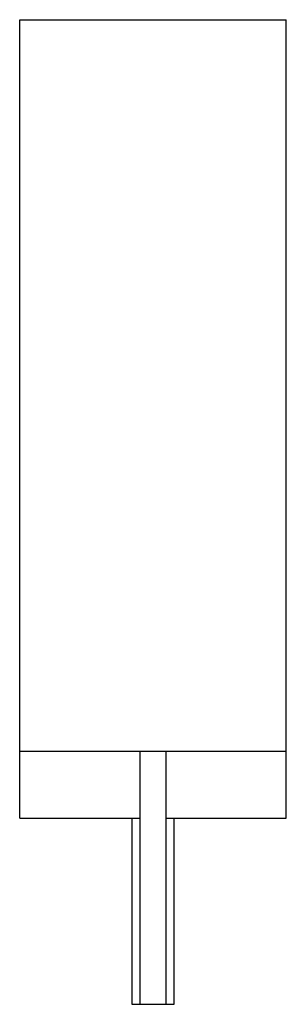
# Model space of a CAD drawing. Header units: millimetres. Extents: x 0 to 5, y -3.5 to 15.
import ezdxf

# ---------------------------------------------------------------- set-up
doc = ezdxf.new("R2010")
doc.units = ezdxf.units.MM

msp = doc.modelspace()

# ---------------------------------------------------------------- linework, layer by layer
at = {"color": 7, "linetype": 'Continuous', "lineweight": 25}
for p, q in [((0, 15), (5, 15)), ((0, 0), (0, 15)), ((5, 0), (5, 15)), ((5, 1.25), (0, 1.25)), ((2.25, 1.25), (2.25, -3.5)), ((2.75, -3.5), (2.75, 1.25)), ((0, 0), (2.25, 0)), ((2.75, 0), (5, 0)), ((2.1, 0), (2.1, -3.5)), ((2.9, -3.5), (2.9, 0)), ((2.1, -3.5), (2.9, -3.5))]:
    msp.add_line(p, q, dxfattribs=at)

doc.saveas('drawing.dxf')
